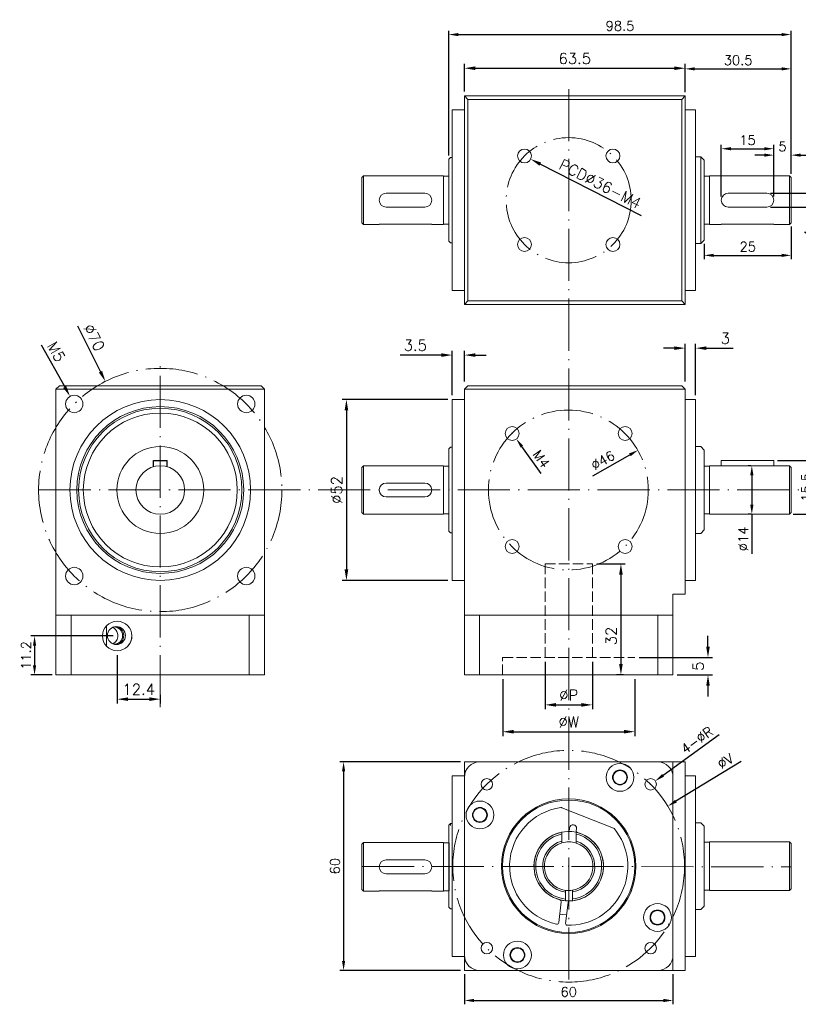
# Model space of a CAD drawing. Header units: inches. Extents: x 2108 to 2457, y 298 to 936.
# Tile 5 of 6: x 2108 to 2332, y 652 to 936. Entities that reach past the tile are written whole.
import ezdxf

# ---------------------------------------------------------------- set-up
doc = ezdxf.new("R2010")
doc.units = ezdxf.units.IN
doc.header["$MEASUREMENT"] = 0
doc.linetypes.add('CEN', pattern=[0.67, 0.5, -0.08, 0.01, -0.08])
doc.linetypes.add('HIDDEN', pattern=[4, 3, -1])
doc.layers.add('CEN', color=1, linetype='CEN', lineweight=15)
doc.layers.add('HATCH', color=2, linetype='Continuous', lineweight=18)
doc.styles.get("Standard").update_dxf_attribs({"font": 'txt.shx', "bigfont": 'chineset.shx'})
doc.dimstyles.new('002', dxfattribs={"dimscale": 1.1, "dimtxt": 2.5, "dimasz": 2.5, "dimexe": 1, "dimexo": 1, "dimgap": 1, "dimtad": 1, "dimdsep": 46, "dimtxsty": 'Standard', "dimcen": 0.09, "dimadec": 1, "dimazin": 2, "dimtfac": 1, "dimtofl": 0, "dimtmove": 0, "dimatfit": 3, "dimfxl": 1, "dimtolj": 1, "dimtzin": 0, "dimarcsym": 0})
doc.dimstyles.new('RA60', dxfattribs={"dimscale": 1.25, "dimtxt": 2.5, "dimasz": 2.5, "dimexe": 1, "dimexo": 1, "dimgap": 1, "dimtad": 1, "dimdsep": 46, "dimtxsty": 'Standard', "dimcen": 0, "dimadec": 0, "dimazin": 2, "dimtfac": 1, "dimtofl": 0, "dimtmove": 0, "dimatfit": 3, "dimfxl": 1, "dimtolj": 1, "dimtzin": 0, "dimarcsym": 0})

# ---------------------------------------------------------------- blocks, each defined once
blk = doc.blocks.new('*D183')
at = {"layer": 'Defpoints', "color": 0, "transparency": 16777216}
for p in [(2299, 921.76), (2235.5, 913.79), (2299, 913.79)]:
    blk.add_point(p, dxfattribs=at)
at = {"layer": 'HATCH', "color": 0, "lineweight": -2, "transparency": 16777216}
for p, q in [((2235.5, 915.04), (2235.5, 923.01)), ((2238.62, 921.76), (2295.87, 921.76)), ((2299, 915.04), (2299, 923.01))]:
    blk.add_line(p, q, dxfattribs=at)
at = {"layer": 'HATCH', "color": 0, "transparency": 16777216}
for points in [[(2238.62, 922.28), (2238.62, 921.24), (2235.5, 921.76)], [(2295.87, 922.28), (2295.87, 921.24), (2299, 921.76)]]:
    blk.add_solid(points, dxfattribs=at)
at = {"layer": 'HATCH', "color": 0, "transparency": 16777216, "insert": (2267.25, 924.57), "char_height": 3.125, "attachment_point": 5}
blk.add_mtext('\\A1;63.5', dxfattribs=at)
blk = doc.blocks.new('*D184')
at = {"layer": 'Defpoints', "color": 0, "transparency": 16777216}
for p in [(2250.99, 897.43), (2254.55, 895.61)]:
    blk.add_point(p, dxfattribs=at)
at = {"layer": 'HATCH', "color": 0, "lineweight": -2, "transparency": 16777216}
blk.add_line((2286.43, 879.25), (2257.33, 894.18), dxfattribs=at)
at = {"layer": 'HATCH', "color": 0, "transparency": 16777216}
blk.add_solid([(2257.57, 894.64), (2257.09, 893.72), (2254.55, 895.61)], dxfattribs=at)
at = {"layer": 'HATCH', "color": 0, "transparency": 16777216, "insert": (2274.56, 888.5), "char_height": 3.125, "attachment_point": 5, "rotation": 332.8403}
blk.add_mtext('\\A1;PCD%%c36-M4', dxfattribs=at)
blk = doc.blocks.new('*D185')
at = {"layer": 'Defpoints', "color": 0, "transparency": 16777216}
for p in [(2329.5, 921.58), (2299, 913.79), (2329.5, 890.29)]:
    blk.add_point(p, dxfattribs=at)
at = {"layer": 'HATCH', "color": 0, "lineweight": -2, "transparency": 16777216}
for p, q in [((2299, 914.89), (2299, 922.68)), ((2301.75, 921.58), (2326.75, 921.58)), ((2329.5, 891.39), (2329.5, 922.68))]:
    blk.add_line(p, q, dxfattribs=at)
at = {"layer": 'HATCH', "color": 0, "transparency": 16777216}
for points in [[(2301.75, 922.04), (2301.75, 921.12), (2299, 921.58)], [(2326.75, 922.04), (2326.75, 921.12), (2329.5, 921.58)]]:
    blk.add_solid(points, dxfattribs=at)
at = {"layer": 'HATCH', "color": 0, "transparency": 16777216, "insert": (2314.25, 924.06), "char_height": 2.75, "attachment_point": 5}
blk.add_mtext('\\A1;30.5', dxfattribs=at)
blk = doc.blocks.new('*D186')
at = {"layer": 'Defpoints', "color": 0, "transparency": 16777216}
for p in [(2329.5, 931.45), (2231, 895.59), (2329.5, 895.59)]:
    blk.add_point(p, dxfattribs=at)
at = {"layer": 'HATCH', "color": 0, "lineweight": -2, "transparency": 16777216}
for p, q in [((2231, 896.69), (2231, 932.55)), ((2329.5, 896.69), (2329.5, 932.55)), ((2233.75, 931.45), (2326.75, 931.45))]:
    blk.add_line(p, q, dxfattribs=at)
at = {"layer": 'HATCH', "color": 0, "transparency": 16777216}
for points in [[(2233.75, 931.9), (2233.75, 930.99), (2231, 931.45)], [(2326.75, 931.9), (2326.75, 930.99), (2329.5, 931.45)]]:
    blk.add_solid(points, dxfattribs=at)
at = {"layer": 'HATCH', "color": 0, "transparency": 16777216, "insert": (2280.25, 933.92), "char_height": 2.75, "attachment_point": 5}
blk.add_mtext('\\A1;98.5', dxfattribs=at)
blk = doc.blocks.new('*D187')
at = {"layer": 'Defpoints', "color": 0, "transparency": 16777216}
for p in [(2132.21, 831.65), (2163.78, 769.17)]:
    blk.add_point(p, dxfattribs=at)
at = {"layer": 'HATCH', "color": 0, "lineweight": -2, "transparency": 16777216}
blk.add_line((2124.14, 847.61), (2130.8, 834.44), dxfattribs=at)
at = {"layer": 'HATCH', "color": 0, "transparency": 16777216}
blk.add_solid([(2131.26, 834.67), (2130.33, 834.2), (2132.21, 831.65)], dxfattribs=at)
at = {"layer": 'HATCH', "color": 0, "transparency": 16777216, "insert": (2128.98, 844.28), "char_height": 3.125, "attachment_point": 5, "rotation": 296.8087}
blk.add_mtext('\\A1;∅70', dxfattribs=at)
blk = doc.blocks.new('*D177')
at = {"layer": 'Defpoints', "color": 0, "transparency": 16777216}
for p in [(2122.03, 827.34), (2124.47, 822.98)]:
    blk.add_point(p, dxfattribs=at)
at = {"layer": 'HATCH', "color": 0, "lineweight": -2, "transparency": 16777216}
blk.add_line((2113.73, 842.2), (2120.5, 830.07), dxfattribs=at)
at = {"layer": 'HATCH', "color": 0, "transparency": 16777216}
blk.add_solid([(2120.96, 830.32), (2120.05, 829.82), (2122.03, 827.34)], dxfattribs=at)
at = {"layer": 'HATCH', "color": 0, "transparency": 16777216, "insert": (2118.06, 840.21), "char_height": 3.125, "attachment_point": 5, "rotation": 299.1914}
blk.add_mtext('\\A1;M5', dxfattribs=at)
blk = doc.blocks.new('*D188')
at = {"layer": 'Defpoints', "color": 0, "transparency": 16777216}
for p in [(2135.59, 754.16), (2147.99, 742.71), (2147.99, 740.23)]:
    blk.add_point(p, dxfattribs=at)
at = {"layer": 'HATCH', "color": 0, "lineweight": -2, "transparency": 16777216}
for p, q in [((2135.59, 752.91), (2135.59, 738.98)), ((2138.72, 740.23), (2144.87, 740.23)), ((2147.99, 741.46), (2147.99, 738.98))]:
    blk.add_line(p, q, dxfattribs=at)
at = {"layer": 'HATCH', "color": 0, "transparency": 16777216}
for points in [[(2138.72, 740.75), (2138.72, 739.71), (2135.59, 740.23)], [(2144.87, 740.75), (2144.87, 739.71), (2147.99, 740.23)]]:
    blk.add_solid(points, dxfattribs=at)
at = {"layer": 'HATCH', "color": 0, "transparency": 16777216, "insert": (2141.79, 743.04), "char_height": 3.125, "attachment_point": 5}
blk.add_mtext('\\A1;12.4', dxfattribs=at)
blk = doc.blocks.new('*D178')
at = {"layer": 'Defpoints', "color": 0, "transparency": 16777216}
for p in [(2135.59, 758.41), (2111.83, 747.21), (2117.99, 747.21)]:
    blk.add_point(p, dxfattribs=at)
at = {"layer": 'HATCH', "color": 0, "lineweight": -2, "transparency": 16777216}
for p, q in [((2134.49, 758.41), (2110.73, 758.41)), ((2111.83, 755.66), (2111.83, 749.96)), ((2116.89, 747.21), (2110.73, 747.21))]:
    blk.add_line(p, q, dxfattribs=at)
at = {"layer": 'HATCH', "color": 0, "transparency": 16777216}
for points in [[(2111.37, 755.66), (2112.29, 755.66), (2111.83, 758.41)], [(2111.37, 749.96), (2112.29, 749.96), (2111.83, 747.21)]]:
    blk.add_solid(points, dxfattribs=at)
at = {"layer": 'HATCH', "color": 0, "transparency": 16777216, "insert": (2109.36, 752.81), "char_height": 2.75, "attachment_point": 5, "rotation": 90}
blk.add_mtext('\\A1;11.2', dxfattribs=at)
blk = doc.blocks.new('*D179')
at = {"layer": 'Defpoints', "color": 0, "transparency": 16777216}
for p in [(2232, 839.23), (2235.5, 830.41), (2232, 826.41)]:
    blk.add_point(p, dxfattribs=at)
at = {"layer": 'HATCH', "color": 0, "lineweight": -2, "transparency": 16777216}
for p, q in [((2228.87, 839.23), (2217, 839.23)), ((2232, 827.66), (2232, 840.48)), ((2235.5, 831.66), (2235.5, 840.48)), ((2238.62, 839.23), (2241.75, 839.23))]:
    blk.add_line(p, q, dxfattribs=at)
at = {"layer": 'HATCH', "color": 0, "transparency": 16777216}
for points in [[(2228.87, 839.75), (2228.87, 838.71), (2232, 839.23)], [(2238.62, 839.75), (2238.62, 838.71), (2235.5, 839.23)]]:
    blk.add_solid(points, dxfattribs=at)
at = {"layer": 'HATCH', "color": 0, "transparency": 16777216, "insert": (2221.37, 842.04), "char_height": 3.125, "attachment_point": 5}
blk.add_mtext('\\A1;3.5', dxfattribs=at)
blk = doc.blocks.new('*D180')
at = {"layer": 'Defpoints', "color": 0, "transparency": 16777216}
for p in [(2302, 841.22), (2299, 830.41), (2302, 826.41)]:
    blk.add_point(p, dxfattribs=at)
at = {"layer": 'HATCH', "color": 0, "lineweight": -2, "transparency": 16777216}
for p, q in [((2299, 831.66), (2299, 842.47)), ((2302, 827.66), (2302, 842.47)), ((2295.87, 841.22), (2292.75, 841.22)), ((2305.12, 841.22), (2312.83, 841.22))]:
    blk.add_line(p, q, dxfattribs=at)
at = {"layer": 'HATCH', "color": 0, "transparency": 16777216}
for points in [[(2295.87, 841.74), (2295.87, 840.7), (2299, 841.22)], [(2305.12, 841.74), (2305.12, 840.7), (2302, 841.22)]]:
    blk.add_solid(points, dxfattribs=at)
at = {"layer": 'HATCH', "color": 0, "transparency": 16777216, "insert": (2310.54, 844.03), "char_height": 3.125, "attachment_point": 5}
blk.add_mtext('\\A1;3', dxfattribs=at)
blk = doc.blocks.new('*D189')
at = {"layer": 'Defpoints', "color": 0, "transparency": 16777216}
for p in [(2272.3, 779.21), (2280.52, 747.21), (2282.47, 747.21)]:
    blk.add_point(p, dxfattribs=at)
at = {"layer": 'HATCH', "color": 0, "lineweight": -2, "transparency": 16777216}
for p, q in [((2273.55, 779.21), (2281.77, 779.21)), ((2280.52, 776.08), (2280.52, 750.34)), ((2281.22, 747.21), (2279.27, 747.21))]:
    blk.add_line(p, q, dxfattribs=at)
at = {"layer": 'HATCH', "color": 0, "transparency": 16777216}
for points in [[(2280, 776.08), (2281.04, 776.08), (2280.52, 779.21)], [(2280, 750.34), (2281.04, 750.34), (2280.52, 747.21)]]:
    blk.add_solid(points, dxfattribs=at)
at = {"layer": 'HATCH', "color": 0, "transparency": 16777216, "insert": (2277.71, 758.4), "char_height": 3.125, "attachment_point": 5, "rotation": 90}
blk.add_mtext('\\A1;32', dxfattribs=at)
blk = doc.blocks.new('*D190')
at = {"layer": 'Defpoints', "color": 0, "transparency": 16777216}
for p in [(2258.7, 752.21), (2272.3, 752.21), (2272.3, 738.59)]:
    blk.add_point(p, dxfattribs=at)
at = {"layer": 'HATCH', "color": 0, "lineweight": -2, "transparency": 16777216}
for p, q in [((2258.7, 750.96), (2258.7, 737.34)), ((2272.3, 750.96), (2272.3, 737.34)), ((2261.82, 738.59), (2269.17, 738.59))]:
    blk.add_line(p, q, dxfattribs=at)
at = {"layer": 'HATCH', "color": 0, "transparency": 16777216}
for points in [[(2261.82, 739.11), (2261.82, 738.07), (2258.7, 738.59)], [(2269.17, 739.11), (2269.17, 738.07), (2272.3, 738.59)]]:
    blk.add_solid(points, dxfattribs=at)
at = {"layer": 'HATCH', "color": 0, "transparency": 16777216, "insert": (2265.5, 741.4), "char_height": 3.125, "attachment_point": 5}
blk.add_mtext('\\A1;%%cP', dxfattribs=at)
blk = doc.blocks.new('*D191')
at = {"layer": 'Defpoints', "color": 0, "transparency": 16777216}
for p in [(2246.5, 747.21), (2284.5, 747.21), (2284.5, 730.87)]:
    blk.add_point(p, dxfattribs=at)
at = {"layer": 'HATCH', "color": 0, "lineweight": -2, "transparency": 16777216}
for p, q in [((2246.5, 745.96), (2246.5, 729.62)), ((2284.5, 745.96), (2284.5, 729.62)), ((2249.62, 730.87), (2281.37, 730.87))]:
    blk.add_line(p, q, dxfattribs=at)
at = {"layer": 'HATCH', "color": 0, "transparency": 16777216}
for points in [[(2249.62, 731.39), (2249.62, 730.34), (2246.5, 730.87)], [(2281.37, 731.39), (2281.37, 730.34), (2284.5, 730.87)]]:
    blk.add_solid(points, dxfattribs=at)
at = {"layer": 'HATCH', "color": 0, "transparency": 16777216, "insert": (2265.5, 733.68), "char_height": 3.125, "attachment_point": 5}
blk.add_mtext('\\A1;%%cW', dxfattribs=at)
blk = doc.blocks.new('*D181')
at = {"layer": 'Defpoints', "color": 0, "transparency": 16777216}
for p in [(2284.5, 752.21), (2295.5, 747.21), (2305.57, 747.21)]:
    blk.add_point(p, dxfattribs=at)
at = {"layer": 'HATCH', "color": 0, "lineweight": -2, "transparency": 16777216}
for p, q in [((2305.57, 755.34), (2305.57, 758.46)), ((2285.75, 752.21), (2306.82, 752.21)), ((2296.75, 747.21), (2306.82, 747.21)), ((2305.57, 744.09), (2305.57, 740.96))]:
    blk.add_line(p, q, dxfattribs=at)
at = {"layer": 'HATCH', "color": 0, "transparency": 16777216}
for points in [[(2305.05, 755.34), (2306.09, 755.34), (2305.57, 752.21)], [(2305.05, 744.09), (2306.09, 744.09), (2305.57, 747.21)]]:
    blk.add_solid(points, dxfattribs=at)
at = {"layer": 'HATCH', "color": 0, "transparency": 16777216, "insert": (2302.76, 749.71), "char_height": 3.125, "attachment_point": 5, "rotation": 90}
blk.add_mtext('\\A1;5', dxfattribs=at)
blk = doc.blocks.new('*D182')
at = {"layer": 'Defpoints', "color": 0, "transparency": 16777216}
for p in [(2232, 826.41), (2201.55, 774.41), (2232, 774.41)]:
    blk.add_point(p, dxfattribs=at)
at = {"layer": 'HATCH', "color": 0, "lineweight": -2, "transparency": 16777216}
for p, q in [((2230.75, 826.41), (2200.3, 826.41)), ((2201.55, 823.29), (2201.55, 777.54)), ((2230.75, 774.41), (2200.3, 774.41))]:
    blk.add_line(p, q, dxfattribs=at)
at = {"layer": 'HATCH', "color": 0, "transparency": 16777216}
for points in [[(2201.02, 823.29), (2202.07, 823.29), (2201.55, 826.41)], [(2201.02, 777.54), (2202.07, 777.54), (2201.55, 774.41)]]:
    blk.add_solid(points, dxfattribs=at)
at = {"layer": 'HATCH', "color": 0, "transparency": 16777216, "insert": (2198.73, 800.41), "char_height": 3.125, "attachment_point": 5, "rotation": 90}
blk.add_mtext('\\A1;%%c52', dxfattribs=at)
blk = doc.blocks.new('*D172')
at = {"layer": 'Defpoints', "color": 0, "transparency": 16777216}
for p in [(2285.49, 811.89), (2245.51, 789.13)]:
    blk.add_point(p, dxfattribs=at)
at = {"layer": 'HATCH', "color": 0, "lineweight": -2, "transparency": 16777216}
blk.add_line((2272.42, 804.45), (2283.1, 810.53), dxfattribs=at)
at = {"layer": 'HATCH', "color": 0, "transparency": 16777216}
blk.add_solid([(2282.87, 810.93), (2283.32, 810.13), (2285.49, 811.89)], dxfattribs=at)
at = {"layer": 'HATCH', "color": 0, "transparency": 16777216, "insert": (2275.34, 808.96), "char_height": 2.75, "attachment_point": 5, "rotation": 29.649}
blk.add_mtext('\\A1;∅46', dxfattribs=at)
blk = doc.blocks.new('*D173')
at = {"layer": 'Defpoints', "color": 0, "transparency": 16777216}
for p in [(2248.07, 818.4), (2250.4, 815.15)]:
    blk.add_point(p, dxfattribs=at)
at = {"layer": 'HATCH', "color": 0, "lineweight": -2, "transparency": 16777216}
for p, q in [((2249.14, 816.77), (2249.33, 816.77)), ((2249.24, 816.67), (2249.24, 816.87)), ((2257.56, 805.17), (2252, 812.91))]:
    blk.add_line(p, q, dxfattribs=at)
at = {"layer": 'HATCH', "color": 0, "transparency": 16777216}
blk.add_solid([(2252.38, 813.18), (2251.63, 812.65), (2250.4, 815.15)], dxfattribs=at)
at = {"layer": 'HATCH', "color": 0, "transparency": 16777216, "insert": (2257.59, 809.37), "char_height": 2.75, "attachment_point": 5, "rotation": 305.6457}
blk.add_mtext('\\A1;M4', dxfattribs=at)
blk = doc.blocks.new('*D193')
at = {"layer": 'Defpoints', "color": 0, "transparency": 16777216}
for p in [(2324.5, 898.6), (2309.4, 883.79), (2324.5, 883.79)]:
    blk.add_point(p, dxfattribs=at)
at = {"layer": 'HATCH', "color": 0, "lineweight": -2, "transparency": 16777216}
for p, q in [((2309.4, 884.89), (2309.4, 899.7)), ((2312.15, 898.6), (2321.75, 898.6)), ((2324.5, 884.89), (2324.5, 899.7))]:
    blk.add_line(p, q, dxfattribs=at)
at = {"layer": 'HATCH', "color": 0, "transparency": 16777216}
for points in [[(2312.15, 899.06), (2312.15, 898.14), (2309.4, 898.6)], [(2321.75, 899.06), (2321.75, 898.14), (2324.5, 898.6)]]:
    blk.add_solid(points, dxfattribs=at)
at = {"layer": 'HATCH', "color": 0, "transparency": 16777216, "insert": (2316.95, 901.07), "char_height": 2.75, "attachment_point": 5}
blk.add_mtext('\\A1;15', dxfattribs=at)
blk = doc.blocks.new('*D194')
at = {"layer": 'Defpoints', "color": 0, "transparency": 16777216}
for p in [(2329.5, 896.76), (2329.5, 890.29), (2324.5, 883.79)]:
    blk.add_point(p, dxfattribs=at)
at = {"layer": 'HATCH', "color": 0, "lineweight": -2, "transparency": 16777216}
for p, q in [((2321.75, 896.76), (2319, 896.76)), ((2324.5, 884.89), (2324.5, 897.86)), ((2329.5, 891.39), (2329.5, 897.86)), ((2332.25, 896.76), (2335, 896.76))]:
    blk.add_line(p, q, dxfattribs=at)
at = {"layer": 'HATCH', "color": 0, "transparency": 16777216}
for points in [[(2321.75, 897.22), (2321.75, 896.3), (2324.5, 896.76)], [(2332.25, 897.22), (2332.25, 896.3), (2329.5, 896.76)]]:
    blk.add_solid(points, dxfattribs=at)
at = {"layer": 'HATCH', "color": 0, "transparency": 16777216, "insert": (2327, 899.23), "char_height": 2.75, "attachment_point": 5}
blk.add_mtext('\\A1;5', dxfattribs=at)
blk = doc.blocks.new('*D195')
at = {"layer": 'Defpoints', "color": 0, "transparency": 16777216}
for p in [(2322.5, 885.79), (2322.5, 881.79), (2337.19, 881.79)]:
    blk.add_point(p, dxfattribs=at)
at = {"layer": 'HATCH', "color": 0, "lineweight": -2, "transparency": 16777216}
for p, q in [((2337.19, 888.54), (2337.19, 891.29)), ((2323.6, 885.79), (2338.29, 885.79)), ((2323.6, 881.79), (2338.29, 881.79)), ((2337.19, 879.04), (2337.19, 872.26))]:
    blk.add_line(p, q, dxfattribs=at)
at = {"layer": 'HATCH', "color": 0, "transparency": 16777216}
for points in [[(2336.73, 888.54), (2337.65, 888.54), (2337.19, 885.79)], [(2336.73, 879.04), (2337.65, 879.04), (2337.19, 881.79)]]:
    blk.add_solid(points, dxfattribs=at)
at = {"layer": 'HATCH', "color": 0, "transparency": 16777216, "insert": (2334.72, 874.27), "char_height": 2.75, "attachment_point": 5, "rotation": 90}
blk.add_mtext('\\A1;4', dxfattribs=at)
blk = doc.blocks.new('*D196')
at = {"layer": 'Defpoints', "color": 0, "transparency": 16777216}
for p in [(2324.5, 808.91), (2329, 793.41), (2336.32, 793.41)]:
    blk.add_point(p, dxfattribs=at)
at = {"layer": 'HATCH', "color": 0, "lineweight": -2, "transparency": 16777216}
for p, q in [((2325.6, 808.91), (2337.42, 808.91)), ((2336.32, 806.16), (2336.32, 796.16)), ((2330.1, 793.41), (2337.42, 793.41))]:
    blk.add_line(p, q, dxfattribs=at)
at = {"layer": 'HATCH', "color": 0, "transparency": 16777216}
for points in [[(2335.87, 806.16), (2336.78, 806.16), (2336.32, 808.91)], [(2335.87, 796.16), (2336.78, 796.16), (2336.32, 793.41)]]:
    blk.add_solid(points, dxfattribs=at)
at = {"layer": 'HATCH', "color": 0, "transparency": 16777216, "insert": (2333.85, 801.16), "char_height": 2.75, "attachment_point": 5, "rotation": 90}
blk.add_mtext('\\A1;15.5', dxfattribs=at)
blk = doc.blocks.new('*D169')
at = {"layer": 'Defpoints', "color": 0, "transparency": 16777216}
for p in [(2235.5, 662.17), (2295.5, 662.17), (2295.5, 653.54)]:
    blk.add_point(p, dxfattribs=at)
at = {"layer": 'HATCH', "color": 0, "lineweight": -2, "transparency": 16777216}
for p, q in [((2235.5, 661.07), (2235.5, 652.44)), ((2295.5, 661.07), (2295.5, 652.44)), ((2238.25, 653.54), (2292.75, 653.54))]:
    blk.add_line(p, q, dxfattribs=at)
at = {"layer": 'HATCH', "color": 0, "transparency": 16777216}
for points in [[(2238.25, 654), (2238.25, 653.08), (2235.5, 653.54)], [(2292.75, 654), (2292.75, 653.08), (2295.5, 653.54)]]:
    blk.add_solid(points, dxfattribs=at)
at = {"layer": 'HATCH', "color": 0, "transparency": 16777216, "insert": (2265.5, 656.01), "char_height": 2.75, "attachment_point": 5}
blk.add_mtext('\\A1;60', dxfattribs=at)
blk = doc.blocks.new('*D170')
at = {"layer": 'Defpoints', "color": 0, "transparency": 16777216}
for p in [(2235.5, 722.17), (2200.73, 662.17), (2235.5, 662.17)]:
    blk.add_point(p, dxfattribs=at)
at = {"layer": 'HATCH', "color": 0, "lineweight": -2, "transparency": 16777216}
for p, q in [((2234.4, 722.17), (2199.63, 722.17)), ((2200.73, 719.42), (2200.73, 664.92)), ((2234.4, 662.17), (2199.63, 662.17))]:
    blk.add_line(p, q, dxfattribs=at)
at = {"layer": 'HATCH', "color": 0, "transparency": 16777216}
for points in [[(2200.27, 719.42), (2201.19, 719.42), (2200.73, 722.17)], [(2200.27, 664.92), (2201.19, 664.92), (2200.73, 662.17)]]:
    blk.add_solid(points, dxfattribs=at)
at = {"layer": 'HATCH', "color": 0, "transparency": 16777216, "insert": (2198.26, 692.17), "char_height": 2.75, "attachment_point": 5, "rotation": 90}
blk.add_mtext('\\A1;60', dxfattribs=at)
blk = doc.blocks.new('*D171')
at = {"layer": 'Defpoints', "color": 0, "transparency": 16777216}
for p in [(2287.73, 714.77), (2290.41, 716.7)]:
    blk.add_point(p, dxfattribs=at)
at = {"layer": 'HATCH', "color": 0, "lineweight": -2, "transparency": 16777216}
for p, q in [((2308.83, 730), (2292.64, 718.31)), ((2288.97, 715.74), (2289.17, 715.74)), ((2289.07, 715.64), (2289.07, 715.84))]:
    blk.add_line(p, q, dxfattribs=at)
at = {"layer": 'HATCH', "color": 0, "transparency": 16777216}
blk.add_solid([(2292.37, 718.68), (2292.9, 717.94), (2290.41, 716.7)], dxfattribs=at)
at = {"layer": 'HATCH', "color": 0, "transparency": 16777216, "insert": (2302.4, 728.42), "char_height": 2.75, "attachment_point": 5, "rotation": 35.8233}
blk.add_mtext('\\A1;4-%%cR', dxfattribs=at)
blk = doc.blocks.new('*D197')
at = {"layer": 'Defpoints', "color": 0, "transparency": 16777216}
for p in [(2294, 709.45), (2236.99, 674.89)]:
    blk.add_point(p, dxfattribs=at)
at = {"layer": 'HATCH', "color": 0, "lineweight": -2, "transparency": 16777216}
for p, q in [((2315.14, 722.26), (2296.36, 710.87)), ((2265.4, 692.17), (2265.6, 692.17)), ((2265.5, 692.07), (2265.5, 692.27))]:
    blk.add_line(p, q, dxfattribs=at)
at = {"layer": 'HATCH', "color": 0, "transparency": 16777216}
blk.add_solid([(2296.12, 711.26), (2296.59, 710.48), (2294, 709.45)], dxfattribs=at)
at = {"layer": 'HATCH', "color": 0, "transparency": 16777216, "insert": (2310.57, 722.38), "char_height": 2.75, "attachment_point": 5, "rotation": 31.2197}
blk.add_mtext('\\A1;%%cV', dxfattribs=at)
blk = doc.blocks.new('*D198')
at = {"layer": 'Defpoints', "color": 0, "transparency": 16777216}
for p in [(2318.97, 807.41), (2318.19, 793.41), (2318.97, 793.41)]:
    blk.add_point(p, dxfattribs=at)
at = {"layer": 'HATCH', "color": 0, "lineweight": -2, "transparency": 16777216}
for p, q in [((2317.87, 807.41), (2317.09, 807.41)), ((2318.19, 804.66), (2318.19, 796.16)), ((2317.87, 793.41), (2317.09, 793.41)), ((2318.19, 793.41), (2318.19, 782.04))]:
    blk.add_line(p, q, dxfattribs=at)
at = {"layer": 'HATCH', "color": 0, "transparency": 16777216}
for points in [[(2317.73, 804.66), (2318.64, 804.66), (2318.19, 807.41)], [(2317.73, 796.16), (2318.64, 796.16), (2318.19, 793.41)]]:
    blk.add_solid(points, dxfattribs=at)
at = {"layer": 'HATCH', "color": 0, "transparency": 16777216, "insert": (2315.71, 786.35), "char_height": 2.75, "attachment_point": 5, "rotation": 90}
blk.add_mtext('\\A1;%%c14', dxfattribs=at)
blk = doc.blocks.new('*D199')
at = {"color": 0, "lineweight": -2, "ltscale": 20, "transparency": 16777216}
for p, q in [((2329.5, 876.19), (2329.5, 866.82)), ((2304.5, 871.19), (2304.5, 866.82)), ((2307.25, 867.92), (2326.75, 867.92))]:
    blk.add_line(p, q, dxfattribs=at)
at = {"color": 0, "ltscale": 20, "transparency": 16777216}
for points in [[(2307.25, 868.38), (2307.25, 867.46), (2304.5, 867.92)], [(2326.75, 868.38), (2326.75, 867.46), (2329.5, 867.92)]]:
    blk.add_solid(points, dxfattribs=at)
at = {"layer": 'Defpoints', "color": 0, "ltscale": 20, "transparency": 16777216}
for p in [(2329.5, 877.29), (2304.5, 872.29), (2329.5, 867.92)]:
    blk.add_point(p, dxfattribs=at)
at = {"color": 0, "ltscale": 20, "transparency": 16777216, "insert": (2317, 870.4), "char_height": 2.75, "attachment_point": 5}
blk.add_mtext('\\A1;25', dxfattribs=at)

msp = doc.modelspace()

# ---------------------------------------------------------------- linework, layer by layer
at = {"color": 7, "linetype": 'Continuous', "lineweight": 15}
for p, q in [((2236.499, 912.792), (2235.499, 913.792)), ((2235.499, 913.792), (2298.999, 913.792)), ((2235.499, 853.792), (2235.499, 913.792)), ((2297.999, 912.792), (2236.499, 912.792)), ((2236.499, 912.792), (2236.499, 854.792)), ((2297.999, 912.792), (2298.999, 913.792)), ((2297.999, 854.792), (2297.999, 912.792)), ((2298.999, 913.792), (2298.999, 853.792)), ((2235.499, 909.792), (2231.999, 909.792)), ((2231.999, 857.792), (2231.999, 909.792)), ((2301.999, 909.792), (2298.999, 909.792)), ((2301.999, 909.792), (2301.999, 857.792)), ((2231.499, 896.092), (2230.999, 895.592)), ((2230.999, 895.592), (2230.999, 871.992)), ((2231.999, 896.092), (2231.499, 896.092)), ((2303.499, 896.292), (2301.999, 896.292)), ((2304.499, 895.292), (2303.499, 896.292)), ((2303.499, 896.292), (2303.499, 871.292)), ((2304.499, 895.292), (2304.499, 872.292)), ((2205.999, 890.292), (2206.499, 890.792)), ((2205.999, 890.292), (2205.999, 877.292)), ((2206.499, 890.792), (2229.499, 890.792)), ((2206.499, 890.792), (2206.499, 876.792)), ((2229.499, 890.792), (2229.499, 876.792)), ((2229.499, 890.692), (2230.999, 890.692)), ((2305.999, 890.692), (2304.499, 890.692)), ((2328.999, 890.792), (2305.999, 890.792)), ((2305.999, 890.792), (2305.999, 876.792)), ((2329.499, 890.292), (2328.999, 890.792)), ((2328.999, 890.792), (2328.999, 876.792)), ((2329.499, 890.292), (2329.499, 877.292)), ((2224.099, 885.792), (2212.999, 885.792)), ((2311.399, 885.792), (2322.499, 885.792)), ((2224.099, 881.792), (2212.999, 881.792)), ((2311.399, 881.792), (2322.499, 881.792)), ((2206.499, 876.792), (2205.999, 877.292)), ((2210.999, 876.792), (2206.499, 876.792)), ((2210.999, 876.857), (2210.999, 876.792)), ((2226.099, 876.857), (2210.999, 876.857)), ((2226.099, 876.857), (2226.099, 876.792)), ((2229.499, 876.792), (2226.099, 876.792)), ((2230.999, 876.892), (2229.499, 876.892)), ((2304.499, 876.892), (2305.999, 876.892)), ((2305.999, 876.792), (2309.399, 876.792)), ((2309.399, 876.857), (2324.499, 876.857)), ((2309.399, 876.857), (2309.399, 876.792)), ((2324.499, 876.857), (2324.499, 876.792)), ((2324.499, 876.792), (2328.999, 876.792)), ((2328.999, 876.792), (2329.499, 877.292)), ((2230.999, 871.992), (2231.499, 871.492)), ((2231.499, 871.492), (2231.999, 871.492)), ((2301.999, 871.292), (2303.499, 871.292)), ((2303.499, 871.292), (2304.499, 872.292)), ((2231.999, 857.792), (2235.499, 857.792)), ((2298.999, 857.792), (2301.999, 857.792)), ((2235.499, 853.792), (2236.499, 854.792)), ((2298.999, 853.792), (2235.499, 853.792)), ((2236.499, 854.792), (2297.999, 854.792)), ((2298.999, 853.792), (2297.999, 854.792)), ((2118.995, 830.411), (2117.995, 829.411)), ((2118.995, 830.411), (2176.995, 830.411)), ((2177.995, 829.411), (2176.995, 830.411)), ((2235.499, 829.411), (2236.499, 830.411)), ((2236.499, 830.411), (2297.999, 830.411)), ((2298.999, 829.411), (2297.999, 830.411)), ((2177.995, 829.411), (2117.995, 829.411)), ((2117.995, 764.411), (2117.995, 829.411)), ((2177.995, 829.411), (2177.995, 764.411)), ((2235.499, 829.411), (2235.499, 764.411)), ((2298.999, 829.411), (2235.499, 829.411)), ((2298.999, 829.411), (2298.999, 770.411)), ((2235.499, 826.411), (2231.999, 826.411)), ((2231.999, 800.411), (2231.999, 826.411)), ((2301.999, 826.411), (2298.999, 826.411)), ((2301.999, 826.411), (2301.999, 774.411)), ((2231.499, 812.711), (2230.999, 812.211)), ((2230.999, 812.211), (2230.999, 796.851)), ((2231.999, 812.711), (2231.499, 812.711)), ((2303.499, 812.911), (2301.999, 812.911)), ((2304.499, 811.911), (2303.499, 812.911)), ((2304.499, 811.911), (2304.499, 796.942)), ((2205.999, 806.911), (2206.499, 807.411)), ((2206.499, 807.411), (2229.499, 807.411)), ((2206.499, 807.411), (2206.499, 793.411)), ((2229.499, 807.411), (2229.499, 793.411)), ((2328.999, 807.411), (2305.999, 807.411)), ((2305.999, 807.411), (2305.999, 798.299)), ((2309.399, 808.911), (2324.499, 808.911)), ((2309.399, 808.911), (2309.399, 807.411)), ((2324.499, 808.911), (2324.499, 807.411)), ((2329.499, 806.911), (2328.999, 807.411)), ((2328.999, 807.411), (2328.999, 798.299)), ((2205.999, 806.911), (2205.999, 793.911)), ((2229.499, 807.311), (2230.999, 807.311)), ((2305.999, 807.311), (2304.499, 807.311)), ((2329.499, 806.911), (2329.499, 798.45)), ((2224.099, 802.411), (2212.999, 802.411)), ((2231.999, 774.411), (2231.999, 800.411)), ((2224.099, 798.411), (2212.999, 798.411)), ((2230.999, 796.851), (2230.999, 788.611)), ((2304.499, 796.942), (2304.499, 788.911)), ((2305.999, 798.299), (2305.999, 793.411)), ((2328.999, 798.299), (2328.999, 793.411)), ((2329.499, 798.45), (2329.499, 793.911)), ((2206.499, 793.411), (2205.999, 793.911)), ((2210.999, 793.411), (2206.499, 793.411)), ((2210.999, 793.476), (2210.999, 793.411)), ((2226.099, 793.476), (2210.999, 793.476)), ((2226.099, 793.476), (2226.099, 793.411)), ((2229.499, 793.411), (2226.099, 793.411)), ((2230.999, 793.511), (2229.499, 793.511)), ((2304.499, 793.511), (2305.999, 793.511)), ((2305.999, 793.411), (2328.999, 793.411)), ((2328.999, 793.411), (2329.499, 793.911)), ((2230.999, 788.611), (2231.499, 788.111)), ((2231.499, 788.111), (2231.999, 788.111)), ((2301.999, 787.911), (2303.499, 787.911)), ((2303.499, 787.911), (2304.499, 788.911)), ((2231.999, 774.411), (2235.499, 774.411)), ((2298.999, 774.411), (2301.999, 774.411)), ((2298.999, 770.411), (2295.499, 770.411)), ((2295.499, 764.411), (2295.499, 770.411)), ((2117.995, 764.411), (2117.995, 747.211)), ((2177.995, 764.411), (2117.995, 764.411)), ((2122.377, 764.411), (2122.377, 747.211)), ((2173.613, 764.411), (2122.377, 764.411)), ((2173.613, 764.411), (2173.613, 747.211)), ((2177.995, 764.411), (2177.995, 747.211)), ((2235.499, 764.411), (2235.499, 747.211)), ((2295.499, 764.411), (2235.499, 764.411)), ((2239.881, 764.411), (2239.881, 747.211)), ((2291.116, 764.411), (2239.881, 764.411)), ((2291.116, 764.411), (2291.116, 747.211)), ((2295.499, 764.411), (2295.499, 747.211)), ((2132.508, 761.333), (2132.508, 755.49)), ((2117.995, 747.211), (2122.377, 747.211)), ((2122.377, 747.211), (2173.613, 747.211)), ((2173.613, 747.211), (2177.995, 747.211)), ((2235.499, 747.211), (2239.881, 747.211)), ((2239.881, 747.211), (2291.116, 747.211)), ((2291.116, 747.211), (2295.499, 747.211)), ((2235.499, 722.168), (2235.499, 717.786)), ((2239.881, 722.168), (2235.499, 722.168)), ((2239.881, 722.168), (2291.116, 722.168)), ((2295.499, 722.168), (2291.116, 722.168)), ((2295.499, 717.786), (2295.499, 722.168)), ((2298.999, 722.168), (2295.499, 722.168)), ((2298.999, 722.168), (2298.999, 662.168)), ((2235.499, 718.168), (2231.999, 718.168)), ((2231.999, 666.168), (2231.999, 718.168)), ((2235.499, 666.55), (2235.499, 717.786)), ((2295.499, 717.786), (2295.499, 666.55)), ((2301.999, 718.168), (2298.999, 718.168)), ((2301.999, 718.168), (2301.999, 666.168)), ((2263.527, 708.992), (2278.431, 703.108)), ((2231.499, 704.468), (2230.999, 703.968)), ((2230.999, 703.968), (2230.999, 703.418)), ((2230.999, 703.418), (2230.999, 680.368)), ((2231.999, 704.468), (2231.499, 704.468)), ((2231.499, 704.468), (2231.499, 703.895)), ((2265.759, 703.21), (2265.69, 702.607)), ((2267.746, 702.982), (2267.677, 702.379)), ((2303.499, 704.668), (2301.999, 704.668)), ((2304.499, 703.668), (2303.499, 704.668)), ((2304.499, 703.668), (2304.499, 703.132)), ((2304.499, 703.132), (2304.499, 680.668)), ((2263.55, 701.451), (2263.55, 699.411)), ((2267.65, 701.934), (2268.046, 701.838)), ((2267.65, 699.353), (2267.65, 701.406)), ((2205.999, 698.492), (2206.499, 698.992)), ((2205.999, 698.492), (2205.999, 685.492)), ((2206.499, 698.992), (2229.499, 698.992)), ((2206.499, 698.992), (2206.499, 684.992)), ((2229.499, 698.992), (2229.499, 684.992)), ((2229.499, 698.892), (2230.999, 698.892)), ((2305.999, 699.068), (2304.499, 699.068)), ((2328.999, 699.168), (2305.999, 699.168)), ((2305.999, 699.168), (2305.999, 698.842)), ((2305.999, 698.842), (2305.999, 685.168)), ((2329.499, 698.668), (2328.999, 699.168)), ((2328.999, 699.168), (2328.999, 698.842)), ((2328.999, 698.842), (2328.999, 685.168)), ((2329.499, 698.668), (2329.499, 698.365)), ((2329.499, 698.365), (2329.499, 685.668)), ((2224.099, 693.992), (2212.999, 693.992)), ((2224.099, 689.992), (2212.999, 689.992)), ((2328.999, 685.168), (2329.499, 685.668)), ((2206.499, 684.992), (2205.999, 685.492)), ((2210.999, 684.992), (2206.499, 684.992)), ((2210.999, 685.057), (2210.999, 684.992)), ((2226.099, 685.057), (2210.999, 685.057)), ((2226.099, 685.057), (2226.099, 684.992)), ((2229.499, 684.992), (2226.099, 684.992)), ((2230.999, 685.092), (2229.499, 685.092)), ((2264.6, 684.722), (2264.6, 682.726)), ((2266.6, 682.747), (2266.6, 684.749)), ((2304.499, 685.268), (2305.999, 685.268)), ((2305.999, 685.168), (2328.999, 685.168)), ((2230.999, 680.368), (2231.499, 679.868)), ((2262.632, 675.957), (2263.321, 681.957)), ((2264.6, 682.208), (2264.689, 682.201)), ((2264.619, 675.729), (2265.308, 681.729)), ((2303.499, 679.668), (2304.499, 680.668)), ((2231.499, 679.868), (2231.999, 679.868)), ((2301.999, 679.668), (2303.499, 679.668)), ((2231.999, 666.168), (2235.499, 666.168)), ((2235.499, 666.55), (2235.499, 662.168)), ((2295.499, 662.168), (2295.499, 666.55)), ((2298.999, 666.168), (2301.999, 666.168)), ((2235.499, 662.168), (2239.881, 662.168)), ((2291.116, 662.168), (2239.881, 662.168)), ((2291.116, 662.168), (2295.499, 662.168)), ((2298.999, 662.168), (2295.499, 662.168))]:
    msp.add_line(p, q, dxfattribs=at)
at = {"ltscale": 20}
for p, q in [((2146.003, 807.12), (2146.003, 808.911)), ((2146.003, 808.911), (2150.003, 808.911)), ((2150.003, 807.12), (2150.003, 808.911)), ((2230.999, 698.892), (2230.999, 685.092))]:
    msp.add_line(p, q, dxfattribs=at)
at = {"color": 8, "linetype": 'Continuous', "lineweight": 15}
msp.add_line((2131.352, 758.17), (2131.352, 758.653), dxfattribs=at)
at = {"color": 7, "linetype": 'Continuous', "lineweight": 15, "flags": 128}
for points in [[(2264.6, 682.208), (2263.591, 682.352), (2262.951, 682.498)], [(2264.689, 682.201), (2265.701, 682.17), (2265.79, 682.172)], [(2262.914, 678.409), (2263.72, 678.281), (2264.9, 678.181)]]:
    msp.add_lwpolyline(points, dxfattribs=at)
at = {"color": 7, "linetype": 'Continuous', "lineweight": 15}
for centre, radius in [((2252.771, 896.52), 2), ((2278.225, 896.521), 2), ((2252.772, 871.065), 2), ((2278.226, 871.066), 2), ((2123.246, 825.16), 2.5), ((2172.743, 825.16), 2.5), ((2147.995, 800.411), 26), ((2147.995, 800.411), 24), ((2147.995, 800.411), 23.5), ((2147.995, 800.411), 22.145), ((2249.235, 816.675), 2), ((2281.762, 816.675), 2), ((2147.995, 800.411), 12.5), ((2147.995, 800.411), 7), ((2249.235, 784.148), 2), ((2281.762, 784.148), 2), ((2123.246, 775.663), 2.5), ((2172.743, 775.663), 2.5), ((2135.595, 758.411), 4.25), ((2135.385, 758.514), 2.594), ((2280.249, 717.716), 4), ((2280.249, 717.716), 2.15), ((2280.249, 717.716), 2), ((2241.929, 715.738), 1.65), ((2289.069, 715.738), 1.65), ((2265.499, 692.168), 19.35), ((2265.499, 692.168), 19.05), ((2239.951, 706.918), 4), ((2239.951, 706.918), 2.15), ((2239.951, 706.918), 2), ((2291.046, 677.418), 4), ((2291.046, 677.418), 2.15), ((2291.046, 677.418), 2), ((2241.929, 668.598), 1.65), ((2250.749, 666.62), 4), ((2250.749, 666.62), 2.15), ((2250.749, 666.62), 2), ((2289.069, 668.598), 1.65)]:
    msp.add_circle(centre, radius, dxfattribs=at)
for centre, radius, start, end in [((2212.999, 883.792), 2, 90, 270), ((2224.099, 883.792), 2, 270, 90), ((2311.399, 883.792), 2, 90, 270), ((2322.499, 883.792), 2, 270, 90), ((2212.999, 800.411), 2, 90, 270), ((2224.099, 800.411), 2, 270, 90), ((2134.655, 758.511), 2.5, 270.27708, 89.72292), ((2134.88, 758.511), 2.601, 275.61681, 84.38319), ((2135.327, 758.509), 4.517, 320.3455, 359.37271), ((2239.881, 717.786), 4.382, 90, 180), ((2291.116, 717.786), 4.382, 0, 90), ((2265.499, 692.168), 17, 97.50407, 258.23958), ((2263.344, 708.527), 0.5, 68.45549, 97.50407), ((2265.499, 692.168), 17, 268.6714, 39.40691), ((2265.193, 702.664), 0.5, 271.6687, 353.45549), ((2266.752, 703.096), 1, 353.45549, 173.45549), ((2278.247, 702.643), 0.5, 39.40691, 68.45549), ((2265.499, 692.168), 10, 91.6687, 255.24228), ((2265.499, 692.168), 9.985, 101.2513, 264.83899), ((2265.499, 692.168), 9.485, 101.85279, 264.56613), ((2265.499, 692.168), 10, 77.5739, 91.6687), ((2265.499, 692.168), 10, 271.6687, 75.24228), ((2265.499, 692.168), 9.985, 276.33524, 77.55494), ((2265.499, 692.168), 9.485, 276.67068, 76.88751), ((2268.173, 702.322), 0.5, 173.45549, 255.24228), ((2265.499, 692.168), 7.5, 105.05581, 263.12176), ((2265.499, 692.168), 7, 106.15961, 262.62782), ((2265.499, 692.168), 7, 72.09738, 106.15961), ((2265.499, 692.168), 7.5, 278.44772, 73.32714), ((2265.499, 692.168), 7, 279.05603, 72.09738), ((2212.999, 691.992), 2, 90, 270), ((2224.099, 691.992), 2, 270, 90), ((2265.499, 692.168), 7, 262.62782, 279.05603), ((2262.824, 682.014), 0.5, 353.45549, 75.24228), ((2265.804, 681.672), 0.5, 91.6687, 173.45549), ((2262.136, 676.014), 0.5, 258.23958, 353.45549), ((2265.116, 675.672), 0.5, 173.45549, 268.6714), ((2239.881, 666.55), 4.382, 180, 270), ((2291.116, 666.55), 4.382, 270, 0)]:
    msp.add_arc(centre, radius, start, end, dxfattribs=at)
for points, knots in [([(2134.305, 756.163), (2134.405, 756.209), (2134.621, 756.307), (2135.006, 756.6), (2135.399, 757.07), (2135.696, 757.751), (2135.799, 758.469), (2135.718, 759.161), (2135.492, 759.77), (2135.182, 760.227), (2134.849, 760.548), (2134.559, 760.754), (2134.374, 760.823), (2134.297, 760.851)], [0, 0, 0, 0, 0.0739372, 0.159197, 0.2863626, 0.3911277, 0.4963634, 0.590631, 0.6839309, 0.7865644, 0.8633717, 0.9423699, 1, 1, 1, 1]), ([(2263.55, 701.451), (2263.55, 701.466), (2263.55, 701.54), (2263.55, 701.67), (2263.55, 701.816), (2263.55, 701.906), (2263.55, 701.953), (2263.55, 701.958), (2263.55, 701.961)], [0, 0, 0, 0, 0.05792543, 0.2795675, 0.49999241, 0.71679279, 0.85141703, 1, 1, 1, 1]), ([(2267.65, 701.918), (2267.65, 701.918), (2267.65, 701.918), (2267.65, 701.907), (2267.65, 701.851), (2267.65, 701.737), (2267.65, 701.587), (2267.65, 701.469), (2267.65, 701.409), (2267.65, 701.406)], [0, 0, 0, 0, 0.0121897, 0.1371619, 0.3473766, 0.5574726, 0.7707227, 0.9890884, 1, 1, 1, 1]), ([(2263.55, 698.891), (2263.55, 698.894), (2263.55, 698.899), (2263.55, 698.954), (2263.55, 699.063), (2263.55, 699.211), (2263.55, 699.334), (2263.55, 699.402), (2263.55, 699.411)], [0, 0, 0, 0, 0.1255507, 0.3280456, 0.5336915, 0.7463534, 0.9666934, 1, 1, 1, 1]), ([(2267.65, 699.353), (2267.65, 699.345), (2267.65, 699.277), (2267.65, 699.148), (2267.65, 698.991), (2267.65, 698.879), (2267.65, 698.833), (2267.65, 698.83), (2267.65, 698.829)], [0, 0, 0, 0, 0.02753814, 0.25522269, 0.48324748, 0.70525238, 0.91707704, 1, 1, 1, 1]), ([(2264.6, 684.722), (2264.6, 684.731), (2264.6, 684.797), (2264.6, 684.919), (2264.6, 685.066), (2264.6, 685.16), (2264.6, 685.215), (2264.6, 685.222), (2264.6, 685.226)], [0, 0, 0, 0, 0.0350521, 0.2517748, 0.4685571, 0.6843679, 0.8195935, 1, 1, 1, 1]), ([(2264.6, 682.224), (2264.6, 682.224), (2264.6, 682.224), (2264.6, 682.245), (2264.6, 682.33), (2264.6, 682.459), (2264.6, 682.598), (2264.6, 682.69), (2264.6, 682.726)], [0, 0, 0, 0, 0.0085324, 0.2219645, 0.4354007, 0.6493538, 0.8641433, 1, 1, 1, 1]), ([(2266.6, 685.255), (2266.6, 685.255), (2266.6, 685.253), (2266.6, 685.231), (2266.6, 685.163), (2266.6, 685.038), (2266.6, 684.893), (2266.6, 684.793), (2266.6, 684.749)], [0, 0, 0, 0, 0.0641005, 0.1930158, 0.4061164, 0.6191409, 0.8339783, 1, 1, 1, 1]), ([(2266.6, 682.747), (2266.6, 682.747), (2266.6, 682.69), (2266.6, 682.575), (2266.6, 682.424), (2266.6, 682.311), (2266.6, 682.252), (2266.6, 682.246), (2266.6, 682.244)], [0, 0, 0, 0, 0.0011076, 0.2179491, 0.4346648, 0.6504156, 0.8648345, 1, 1, 1, 1])]:
    msp.add_open_spline(points, degree=3, knots=knots, dxfattribs=at)
at = {"layer": 'CEN', "color": 1, "linetype": 'CEN', "ltscale": 30}
for p, q in [((2265.499, 659.574), (2265.499, 916.8)), ((2147.995, 737.896), (2147.995, 836.692)), ((2112.995, 800.411), (2446.637, 800.411)), ((2205.999, 692.125), (2329.499, 692.005))]:
    msp.add_line(p, q, dxfattribs=at)
for centre, radius in [((2265.499, 883.793), 17.999), ((2147.995, 800.411), 35), ((2265.4, 800.411), 23), ((2265.499, 692.168), 33.333)]:
    msp.add_circle(centre, radius, dxfattribs=at)
at = {"layer": 'HATCH', "color": 3, "linetype": 'HIDDEN'}
for p, q in [((2258.699, 779.21), (2272.298, 779.21)), ((2258.699, 779.21), (2258.699, 752.211)), ((2272.298, 779.21), (2272.298, 752.211)), ((2246.499, 752.211), (2284.499, 752.211)), ((2246.499, 747.211), (2246.499, 752.211))]:
    msp.add_line(p, q, dxfattribs=at)

# ---------------------------------------------------------------- dimensions: what is measured, and where the dimension line sits
at = {"ltscale": 20}
dim = msp.add_linear_dim(base=(2329.499, 867.921), p1=(2304.499, 872.292), p2=(2329.499, 877.292), dimstyle='002', dxfattribs=at)
dim.commit()
dim.dimension.update_dxf_attribs({"geometry": '*D199', "text_midpoint": (2316.999, 870.396)})
at = {"layer": 'HATCH'}
for base, p1, p2, dimstyle, picture, middle in [((2329.499, 931.446), (2230.999, 895.592), (2329.499, 895.592), '002', '*D186', (2280.249, 933.921)), ((2298.999, 921.758), (2235.499, 913.792), (2298.999, 913.792), 'RA60', '*D183', (2267.249, 924.57)), ((2329.499, 921.581), (2298.999, 913.792), (2329.499, 890.292), '002', '*D185', (2314.249, 924.056)), ((2329.499, 896.76), (2324.499, 883.792), (2329.499, 890.292), '002', '*D194', (2326.999, 899.235)), ((2231.999, 839.228), (2235.499, 830.411), (2231.999, 826.411), 'RA60', '*D179', (2221.374, 842.041)), ((2147.995, 740.232), (2135.595, 754.161), (2147.995, 742.712), 'RA60', '*D188', (2141.795, 743.045)), ((2295.499, 653.537), (2235.499, 662.168), (2295.499, 662.168), '002', '*D169', (2265.499, 656.012))]:
    dim = msp.add_linear_dim(base=base, p1=p1, p2=p2, dimstyle=dimstyle, dxfattribs=at)
    dim.commit()
    dim.dimension.update_dxf_attribs({"geometry": picture, "text_midpoint": middle})
dim = msp.add_linear_dim(base=(2324.499, 898.597), p1=(2309.399, 883.792), p2=(2324.499, 883.792), dimstyle='002', override={"dimdec": 0}, dxfattribs=at)
dim.commit()
dim.dimension.update_dxf_attribs({"geometry": '*D193', "text_midpoint": (2316.949, 901.072)})
for p1, p2, text, dimstyle, picture, middle in [((2250.991, 897.433), (2254.55, 895.607), 'PCD%%c36-M4', 'RA60', '*D184', (2274.556, 888.504)), ((2248.07, 818.399), (2250.401, 815.149), 'M4', '002', '*D173', (2257.594, 809.365))]:
    dim = msp.add_diameter_dim_2p(p1=p1, p2=p2, text=text, dimstyle=dimstyle, dxfattribs=at)
    dim.commit()
    dim.dimension.update_dxf_attribs({"geometry": picture, "text_midpoint": middle})
for base, p1, p2, dimstyle, picture, middle in [((2337.192, 881.792), (2322.499, 885.792), (2322.499, 881.792), '002', '*D195', (2334.717, 874.275)), ((2336.323, 793.411), (2324.499, 808.911), (2328.999, 793.411), '002', '*D196', (2333.848, 801.161)), ((2111.83, 747.211), (2135.595, 758.411), (2117.995, 747.211), '002', '*D178', (2109.355, 752.811)), ((2305.572, 747.211), (2284.499, 752.211), (2295.499, 747.211), 'RA60', '*D181', (2302.76, 749.711)), ((2200.732, 662.168), (2235.499, 722.168), (2235.499, 662.168), '002', '*D170', (2198.257, 692.168))]:
    dim = msp.add_linear_dim(base=base, p1=p1, p2=p2, angle=90, dimstyle=dimstyle, dxfattribs=at)
    dim.commit()
    dim.dimension.update_dxf_attribs({"geometry": picture, "text_midpoint": middle})
for p1, p2, dimstyle, picture, middle in [((2163.78, 769.173), (2132.209, 831.65), 'RA60', '*D187', (2126.468, 843.011)), ((2245.51, 789.133), (2285.487, 811.888), '002', '*D172', (2276.565, 806.809))]:
    dim = msp.add_diameter_dim_2p(p1=p1, p2=p2, dimstyle=dimstyle, dxfattribs=at)
    dim.commit()
    dim.dimension.update_dxf_attribs({"geometry": picture, "text_midpoint": middle, "dimtype": 163})
dim = msp.add_linear_dim(base=(2301.999, 841.222), p1=(2298.999, 830.411), p2=(2301.999, 826.411), dimstyle='RA60', dxfattribs=at)
dim.commit()
dim.dimension.update_dxf_attribs({"geometry": '*D180', "text_midpoint": (2310.54, 841.222), "dimtype": 160})
for p1, p2, text, dimstyle, picture, middle in [((2124.465, 822.978), (2122.027, 827.343), 'M5', 'RA60', '*D177', (2115.606, 838.835)), ((2287.731, 714.772), (2290.406, 716.704), '4-%%cR', '002', '*D171', (2303.852, 726.409)), ((2236.993, 674.891), (2294.005, 709.445), '%%cV', '002', '*D197', (2311.848, 720.26))]:
    dim = msp.add_diameter_dim_2p(p1=p1, p2=p2, text=text, dimstyle=dimstyle, dxfattribs=at)
    dim.commit()
    dim.dimension.update_dxf_attribs({"geometry": picture, "text_midpoint": middle, "dimtype": 163})
dim = msp.add_linear_dim(base=(2201.545, 774.411), p1=(2231.999, 826.411), p2=(2231.999, 774.411), angle=90, text='%%c<>', dimstyle='RA60', dxfattribs=at)
dim.commit()
dim.dimension.update_dxf_attribs({"geometry": '*D182', "text_midpoint": (2198.733, 800.411)})
dim = msp.add_linear_dim(base=(2318.186, 793.411), p1=(2318.968, 807.411), p2=(2318.968, 793.411), angle=90, text='%%c14', dimstyle='002', dxfattribs=at)
dim.commit()
dim.dimension.update_dxf_attribs({"geometry": '*D198', "text_midpoint": (2318.186, 786.353), "dimtype": 160})
dim = msp.add_linear_dim(base=(2280.522, 747.211), p1=(2272.298, 779.21), p2=(2282.47, 747.211), angle=90, dimstyle='RA60', dxfattribs=at)
dim.commit()
dim.dimension.update_dxf_attribs({"geometry": '*D189', "text_midpoint": (2280.522, 758.4), "dimtype": 160})
for base, p1, p2, text, picture, middle in [((2272.298, 738.588), (2258.699, 752.211), (2272.298, 752.211), '%%cP', '*D190', (2265.499, 741.4)), ((2284.499, 730.865), (2246.499, 747.211), (2284.499, 747.211), '%%cW', '*D191', (2265.499, 733.678))]:
    dim = msp.add_linear_dim(base=base, p1=p1, p2=p2, text=text, dimstyle='RA60', dxfattribs=at)
    dim.commit()
    dim.dimension.update_dxf_attribs({"geometry": picture, "text_midpoint": middle})

doc.saveas('drawing.dxf')
